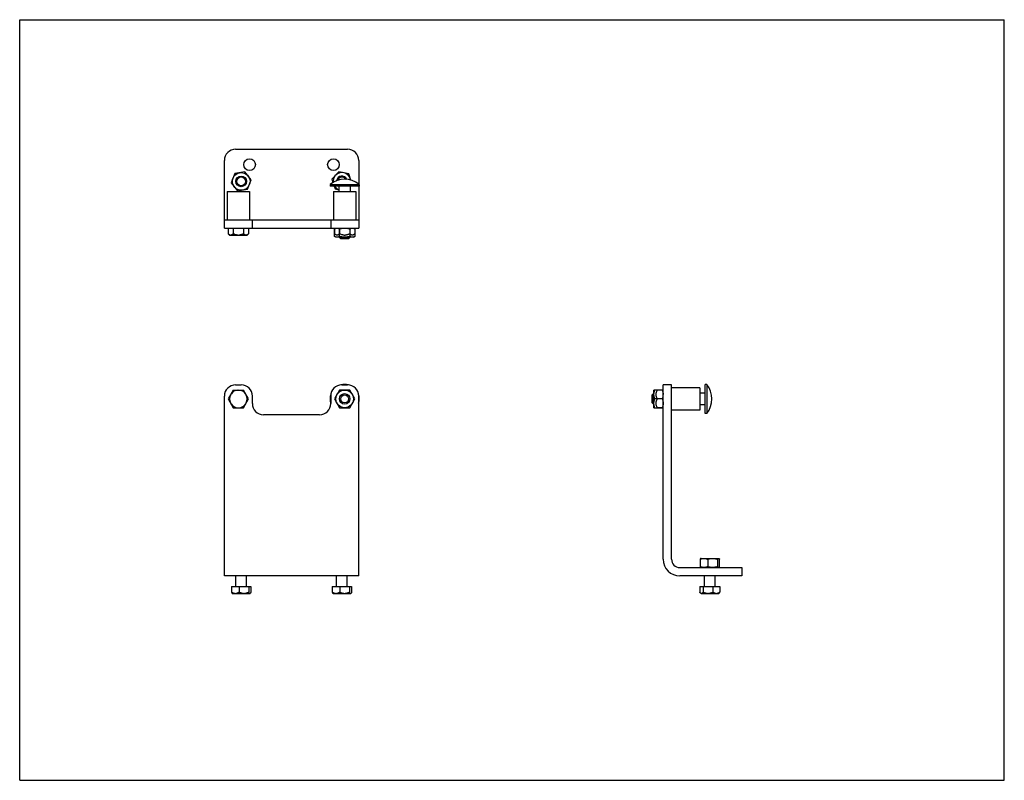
# Model space of a CAD drawing. Header units: inches. Extents: x 0 to 22, y 0 to 17.
import ezdxf

# ---------------------------------------------------------------- set-up
doc = ezdxf.new("R2010")
doc.units = ezdxf.units.IN
doc.header["$LTSCALE"] = 1.21
doc.header["$MEASUREMENT"] = 0
doc.layers.get('0').update_dxf_attribs({"linetype": 'CONTINUOUS'})
for name, color, linetype in [('531092_BL5', 7, 'CONTINUOUS'), ('531092_BL9', 7, 'CONTINUOUS'), ('531117_531117_BL3', 7, 'CONTINUOUS'), ('900630MSS_BL7', 7, 'CONTINUOUS'), ('9606XXM_960612MSS_BL1', 7, 'CONTINUOUS'), ('9606XXM_960612MSS_BL8', 7, 'CONTINUOUS'), ('9606XXM_960616MSS_BL0', 7, 'CONTINUOUS'), ('9606XXM_960616MSS_BL2', 7, 'CONTINUOUS'), ('990601MSS_BL10', 7, 'CONTINUOUS'), ('990601MSS_BL4', 7, 'CONTINUOUS'), ('990601MSS_BL6', 7, 'CONTINUOUS')]:
    doc.layers.add(name, color=color, linetype=linetype)

# ---------------------------------------------------------------- blocks, each defined once
blk = doc.blocks.new('9606XXM_960616MSS_BL0', base_point=(10.188, 8.829))
at = {"layer": '9606XXM_960616MSS_BL0', "color": 7, "linetype": 'CONTINUOUS'}
for p, q in [((4.83, 4.33), (4.83, 4.567)), ((5.067, 4.33), (5.067, 4.567)), ((4.733, 4.33), (5.164, 4.33)), ((4.733, 4.33), (4.733, 4.203)), ((4.903, 4.33), (4.903, 4.203)), ((5.119, 4.33), (5.119, 4.203)), ((5.164, 4.33), (5.164, 4.203)), ((15.198, 4.33), (15.198, 4.33)), ((15.198, 4.33), (15.198, 4.203)), ((15.198, 4.202), (15.198, 4.203)), ((15.627, 4.182), (15.628, 4.183)), ((15.643, 4.33), (15.643, 4.33)), ((15.643, 4.33), (15.643, 4.203)), ((15.643, 4.202), (15.643, 4.203)), ((15.643, 4.203), (15.643, 4.202)), ((4.751, 4.173), (4.748, 4.176)), ((4.751, 4.173), (5.146, 4.173)), ((5.146, 4.173), (5.15, 4.176))]:
    blk.add_line(p, q, dxfattribs=at)
blk.add_circle((4.949, 13.386), 0.0984, dxfattribs=at)
blk.add_arc((15.486, 4.411), 0.261, 306.7332, 306.9265, dxfattribs=at)
for points, knots in [([(4.733, 4.203), (4.734, 4.201), (4.735, 4.198), (4.737, 4.194), (4.738, 4.191), (4.74, 4.187), (4.742, 4.184), (4.744, 4.181), (4.746, 4.178), (4.747, 4.177), (4.748, 4.176)], [0, 0, 0, 0, 0.152186, 0.297864, 0.436343, 0.56697, 0.689113, 0.802242, 0.905945, 1, 1, 1, 1]), ([(4.808, 4.173), (4.805, 4.173), (4.798, 4.174), (4.789, 4.176), (4.779, 4.179), (4.769, 4.183), (4.76, 4.187), (4.748, 4.193), (4.739, 4.199), (4.733, 4.203)], [0, 0, 0, 0, 0.121178, 0.243174, 0.366189, 0.490412, 0.615924, 0.742748, 1, 1, 1, 1]), ([(4.903, 4.203), (4.9, 4.201), (4.894, 4.197), (4.882, 4.19), (4.87, 4.184), (4.857, 4.179), (4.848, 4.176), (4.838, 4.174), (4.831, 4.173), (4.828, 4.173)], [0, 0, 0, 0, 0.129249, 0.257329, 0.509569, 0.633798, 0.756819, 0.878818, 1, 1, 1, 1]), ([(4.998, 4.173), (4.994, 4.173), (4.986, 4.174), (4.974, 4.176), (4.961, 4.179), (4.945, 4.184), (4.926, 4.191), (4.911, 4.199), (4.903, 4.203)], [0, 0, 0, 0, 0.124429, 0.249016, 0.373733, 0.498627, 0.748926, 1, 1, 1, 1]), ([(5.119, 4.203), (5.111, 4.199), (5.1, 4.193), (5.085, 4.187), (5.069, 4.181), (5.053, 4.177), (5.036, 4.174), (5.028, 4.173), (5.024, 4.173)], [0, 0, 0, 0, 0.251081, 0.376374, 0.501459, 0.750973, 0.875566, 1, 1, 1, 1]), ([(5.139, 4.173), (5.138, 4.173), (5.137, 4.173), (5.136, 4.174), (5.135, 4.175), (5.134, 4.176), (5.132, 4.178), (5.131, 4.179), (5.13, 4.181), (5.128, 4.183), (5.127, 4.185), (5.126, 4.187), (5.125, 4.189), (5.123, 4.193), (5.121, 4.197), (5.12, 4.201), (5.119, 4.203)], [0, 0, 0, 0, 0.038555, 0.079611, 0.123652, 0.171007, 0.221877, 0.27634, 0.334395, 0.395985, 0.461013, 0.529353, 0.600853, 0.675344, 0.832642, 1, 1, 1, 1]), ([(5.164, 4.203), (5.164, 4.201), (5.162, 4.198), (5.161, 4.194), (5.159, 4.191), (5.157, 4.187), (5.155, 4.184), (5.153, 4.181), (5.151, 4.178), (5.15, 4.177), (5.149, 4.176)], [0, 0, 0, 0, 0.152186, 0.297864, 0.436343, 0.56697, 0.689113, 0.802242, 0.905945, 1, 1, 1, 1]), ([(15.213, 4.183), (15.212, 4.184), (15.209, 4.187), (15.205, 4.192), (15.202, 4.197), (15.199, 4.201), (15.198, 4.202)], [0, 0, 0, 0, 0.229622, 0.473598, 0.730834, 1, 1, 1, 1]), ([(15.628, 4.183), (15.63, 4.184), (15.632, 4.187), (15.636, 4.192), (15.64, 4.197), (15.642, 4.201), (15.643, 4.202)], [0, 0, 0, 0, 0.229622, 0.473598, 0.730834, 1, 1, 1, 1]), ([(5.149, 4.176), (5.149, 4.176), (5.148, 4.175), (5.147, 4.174), (5.146, 4.173), (5.145, 4.173), (5.144, 4.173)], [0, 0, 0, 0, 0.277696, 0.535431, 0.775218, 1, 1, 1, 1])]:
    blk.add_open_spline(points, degree=3, knots=knots, dxfattribs=at)
blk = doc.blocks.new('9606XXM_960612MSS_BL1', base_point=(4.886, 10.334))
at = {"layer": '9606XXM_960612MSS_BL1', "color": 7, "linetype": 'CONTINUOUS'}
for p, q in [((4.659, 12.342), (4.659, 12.215)), ((4.772, 12.342), (4.772, 12.215)), ((5, 12.342), (5, 12.215)), ((5.113, 12.342), (5.113, 12.215)), ((4.689, 12.185), (4.659, 12.215)), ((4.689, 12.185), (5.083, 12.185)), ((5.083, 12.185), (5.113, 12.215)), ((4.772, 8.721), (4.659, 8.524)), ((4.772, 8.721), (5, 8.721)), ((5.113, 8.524), (5, 8.721)), ((4.659, 8.524), (4.772, 8.327)), ((5, 8.327), (5.113, 8.524)), ((4.772, 8.327), (5, 8.327))]:
    blk.add_line(p, q, dxfattribs=at)
for start, end in [(153.8827, 206.1173), (93.8827, 146.1173), (33.8827, 86.1173), (333.8827, 26.1173), (213.8827, 266.1173), (273.8827, 326.1173)]:
    blk.add_arc((4.886, 8.524), 0.197, start, end, dxfattribs=at)
for points, knots in [([(4.709, 12.185), (4.707, 12.185), (4.702, 12.186), (4.696, 12.188), (4.689, 12.191), (4.683, 12.195), (4.677, 12.199), (4.671, 12.204), (4.665, 12.209), (4.661, 12.213), (4.659, 12.215)], [0, 0, 0, 0, 0.11244, 0.227587, 0.346246, 0.468915, 0.595763, 0.726732, 0.861575, 1, 1, 1, 1]), ([(4.772, 12.215), (4.771, 12.213), (4.767, 12.209), (4.761, 12.204), (4.754, 12.199), (4.748, 12.195), (4.742, 12.191), (4.735, 12.188), (4.729, 12.186), (4.725, 12.185), (4.722, 12.185)], [0, 0, 0, 0, 0.138441, 0.273301, 0.404257, 0.531085, 0.653753, 0.772418, 0.887562, 1, 1, 1, 1]), ([(4.873, 12.185), (4.868, 12.185), (4.86, 12.186), (4.847, 12.188), (4.834, 12.191), (4.817, 12.196), (4.796, 12.203), (4.78, 12.211), (4.772, 12.215)], [0, 0, 0, 0, 0.125003, 0.25005, 0.37507, 0.500086, 0.750043, 1, 1, 1, 1]), ([(5, 12.215), (4.992, 12.211), (4.98, 12.205), (4.964, 12.199), (4.947, 12.193), (4.93, 12.189), (4.913, 12.186), (4.904, 12.185), (4.899, 12.185)], [0, 0, 0, 0, 0.249965, 0.374984, 0.499993, 0.74994, 0.874993, 1, 1, 1, 1]), ([(5.05, 12.185), (5.048, 12.185), (5.043, 12.186), (5.037, 12.188), (5.03, 12.191), (5.024, 12.195), (5.018, 12.199), (5.012, 12.204), (5.006, 12.209), (5.002, 12.213), (5, 12.215)], [0, 0, 0, 0, 0.11244, 0.227587, 0.346246, 0.468915, 0.595763, 0.726732, 0.861575, 1, 1, 1, 1]), ([(5.113, 12.215), (5.111, 12.213), (5.108, 12.209), (5.102, 12.204), (5.095, 12.199), (5.089, 12.195), (5.083, 12.191), (5.076, 12.188), (5.07, 12.186), (5.065, 12.185), (5.063, 12.185)], [0, 0, 0, 0, 0.138441, 0.273301, 0.404257, 0.531085, 0.653753, 0.772418, 0.887562, 1, 1, 1, 1])]:
    blk.add_open_spline(points, degree=3, knots=knots, dxfattribs=at)
blk = doc.blocks.new('9606XXM_960616MSS_BL2', base_point=(11.312, 8.802))
at = {"layer": '9606XXM_960616MSS_BL2', "color": 7, "linetype": 'CONTINUOUS'}
for p, q in [((7.08, 4.33), (7.08, 4.567)), ((7.317, 4.33), (7.317, 4.567)), ((15.302, 4.33), (15.302, 4.567)), ((15.539, 4.33), (15.539, 4.567)), ((6.982, 4.33), (7.415, 4.33)), ((6.982, 4.33), (6.982, 4.203)), ((7.15, 4.33), (7.15, 4.203)), ((7.367, 4.33), (7.367, 4.203)), ((7.415, 4.33), (7.415, 4.203)), ((15.198, 4.33), (15.643, 4.33)), ((15.198, 4.33), (15.198, 4.203)), ((15.223, 4.173), (15.214, 4.182)), ((15.268, 4.33), (15.268, 4.203)), ((15.49, 4.33), (15.49, 4.203)), ((15.618, 4.173), (15.627, 4.182)), ((15.643, 4.33), (15.643, 4.203)), ((7.001, 4.173), (6.997, 4.177)), ((7.001, 4.173), (7.396, 4.173)), ((7.396, 4.173), (7.4, 4.177)), ((15.223, 4.173), (15.618, 4.173))]:
    blk.add_line(p, q, dxfattribs=at)
blk.add_arc((7.199, 13.386), 0.0984, 27.6335, 167.2762, dxfattribs=at)
for points, knots in [([(6.982, 4.203), (6.983, 4.201), (6.984, 4.199), (6.986, 4.195), (6.988, 4.191), (6.989, 4.188), (6.991, 4.184), (6.993, 4.182), (6.995, 4.179), (6.996, 4.177), (6.997, 4.177)], [0, 0, 0, 0, 0.14996, 0.293902, 0.431215, 0.56132, 0.683662, 0.797771, 0.903289, 1, 1, 1, 1]), ([(7.056, 4.173), (7.053, 4.173), (7.047, 4.174), (7.037, 4.176), (7.027, 4.179), (7.018, 4.183), (7.009, 4.187), (6.997, 4.193), (6.988, 4.199), (6.982, 4.203)], [0, 0, 0, 0, 0.120991, 0.242838, 0.365756, 0.489942, 0.61548, 0.742393, 1, 1, 1, 1]), ([(7.15, 4.203), (7.148, 4.201), (7.142, 4.197), (7.133, 4.192), (7.124, 4.187), (7.114, 4.183), (7.105, 4.179), (7.096, 4.176), (7.086, 4.174), (7.079, 4.173), (7.076, 4.173)], [0, 0, 0, 0, 0.129443, 0.25766, 0.384561, 0.510086, 0.634266, 0.757179, 0.879017, 1, 1, 1, 1]), ([(7.246, 4.173), (7.242, 4.173), (7.233, 4.174), (7.221, 4.176), (7.209, 4.179), (7.193, 4.184), (7.173, 4.191), (7.158, 4.199), (7.15, 4.203)], [0, 0, 0, 0, 0.124476, 0.249101, 0.373842, 0.498746, 0.749017, 1, 1, 1, 1]), ([(7.367, 4.203), (7.359, 4.199), (7.348, 4.193), (7.332, 4.187), (7.317, 4.181), (7.3, 4.177), (7.284, 4.174), (7.276, 4.173), (7.271, 4.173)], [0, 0, 0, 0, 0.25099, 0.376261, 0.501339, 0.750888, 0.875519, 1, 1, 1, 1]), ([(7.388, 4.173), (7.388, 4.173), (7.387, 4.173), (7.385, 4.174), (7.384, 4.175), (7.383, 4.176), (7.381, 4.178), (7.38, 4.179), (7.378, 4.181), (7.377, 4.183), (7.376, 4.185), (7.375, 4.187), (7.373, 4.189), (7.371, 4.193), (7.369, 4.197), (7.368, 4.201), (7.367, 4.203)], [0, 0, 0, 0, 0.039798, 0.081921, 0.126832, 0.174859, 0.226205, 0.280959, 0.339134, 0.400684, 0.465526, 0.533544, 0.604599, 0.678533, 0.834412, 1, 1, 1, 1]), ([(7.415, 4.203), (7.414, 4.201), (7.413, 4.199), (7.411, 4.195), (7.41, 4.191), (7.408, 4.188), (7.406, 4.184), (7.404, 4.182), (7.402, 4.179), (7.401, 4.177), (7.4, 4.177)], [0, 0, 0, 0, 0.14996, 0.293902, 0.431215, 0.56132, 0.683662, 0.797771, 0.903289, 1, 1, 1, 1]), ([(15.214, 4.182), (15.213, 4.183), (15.21, 4.186), (15.206, 4.191), (15.202, 4.197), (15.2, 4.201), (15.198, 4.203)], [0, 0, 0, 0, 0.227029, 0.470286, 0.728476, 1, 1, 1, 1]), ([(15.229, 4.173), (15.228, 4.173), (15.227, 4.173), (15.224, 4.174), (15.222, 4.176), (15.219, 4.177), (15.217, 4.179), (15.215, 4.181), (15.214, 4.182)], [0, 0, 0, 0, 0.110496, 0.224088, 0.463061, 0.589615, 0.721228, 1, 1, 1, 1]), ([(15.268, 4.203), (15.267, 4.201), (15.264, 4.197), (15.261, 4.192), (15.257, 4.187), (15.254, 4.183), (15.251, 4.181), (15.249, 4.179), (15.247, 4.177), (15.245, 4.176), (15.242, 4.174), (15.239, 4.173), (15.238, 4.173), (15.237, 4.173)], [0, 0, 0, 0, 0.153918, 0.300588, 0.439235, 0.569108, 0.630602, 0.689755, 0.746582, 0.801144, 0.903923, 0.952658, 1, 1, 1, 1]), ([(15.366, 4.173), (15.362, 4.173), (15.353, 4.174), (15.336, 4.177), (15.319, 4.181), (15.303, 4.187), (15.287, 4.193), (15.275, 4.199), (15.268, 4.203)], [0, 0, 0, 0, 0.124765, 0.249623, 0.499388, 0.624428, 0.749563, 1, 1, 1, 1]), ([(15.49, 4.203), (15.482, 4.199), (15.467, 4.191), (15.447, 4.184), (15.43, 4.179), (15.417, 4.176), (15.405, 4.174), (15.396, 4.173), (15.392, 4.173)], [0, 0, 0, 0, 0.25043, 0.500532, 0.625495, 0.750387, 0.875239, 1, 1, 1, 1]), ([(15.557, 4.173), (15.554, 4.173), (15.548, 4.174), (15.54, 4.176), (15.531, 4.179), (15.523, 4.183), (15.514, 4.187), (15.506, 4.192), (15.498, 4.197), (15.493, 4.201), (15.49, 4.203)], [0, 0, 0, 0, 0.119265, 0.239745, 0.361776, 0.485625, 0.611404, 0.739128, 0.868699, 1, 1, 1, 1]), ([(15.643, 4.203), (15.64, 4.201), (15.635, 4.197), (15.627, 4.192), (15.618, 4.187), (15.61, 4.183), (15.602, 4.179), (15.593, 4.176), (15.584, 4.174), (15.578, 4.173), (15.575, 4.173)], [0, 0, 0, 0, 0.131309, 0.260888, 0.388605, 0.514375, 0.638225, 0.760259, 0.880736, 1, 1, 1, 1]), ([(15.627, 4.182), (15.629, 4.183), (15.631, 4.186), (15.635, 4.191), (15.639, 4.197), (15.642, 4.201), (15.643, 4.203)], [0, 0, 0, 0, 0.227029, 0.470286, 0.728476, 1, 1, 1, 1]), ([(7.4, 4.177), (7.4, 4.176), (7.399, 4.175), (7.397, 4.174), (7.395, 4.173), (7.394, 4.173), (7.394, 4.173)], [0, 0, 0, 0, 0.278196, 0.536025, 0.775577, 1, 1, 1, 1])]:
    blk.add_open_spline(points, degree=3, knots=knots, dxfattribs=at)
blk = doc.blocks.new('531117_531117_BL3', base_point=(10.356, 9.336))
at = {"layer": '531117_531117_BL3', "color": 7, "linetype": 'CONTINUOUS'}
for p, q in [((4.824, 14.105), (7.324, 14.105)), ((4.574, 12.342), (4.574, 13.855)), ((7.574, 13.855), (7.574, 13.329)), ((7.574, 13.28), (7.574, 12.342)), ((4.574, 12.53), (7.574, 12.53)), ((4.574, 12.342), (7.574, 12.342)), ((5.199, 12.342), (5.199, 12.53)), ((6.949, 12.53), (6.949, 12.342)), ((4.824, 8.839), (4.949, 8.839)), ((7.199, 8.839), (7.324, 8.839)), ((14.376, 4.943), (14.376, 8.839)), ((14.564, 8.839), (14.376, 8.839)), ((14.564, 4.943), (14.564, 8.839)), ((4.574, 4.567), (4.574, 8.589)), ((5.199, 8.42), (5.199, 8.589)), ((6.949, 8.589), (6.949, 8.42)), ((7.574, 4.567), (7.574, 8.589)), ((6.699, 8.17), (5.449, 8.17)), ((14.752, 4.755), (16.139, 4.755)), ((16.139, 4.755), (16.139, 4.567)), ((7.574, 4.567), (4.574, 4.567)), ((16.139, 4.567), (14.752, 4.567))]:
    blk.add_line(p, q, dxfattribs=at)
for centre in [(5.136, 13.76), (7.011, 13.76)]:
    blk.add_circle(centre, 0.13, dxfattribs=at)
for centre, radius, start, end in [((4.824, 13.855), 0.25, 90, 180), ((7.324, 13.855), 0.25, 0, 90), ((4.824, 8.589), 0.25, 90, 180), ((4.949, 8.589), 0.25, 0, 90), ((7.199, 8.589), 0.25, 90, 180), ((7.324, 8.589), 0.25, 0, 90), ((5.449, 8.42), 0.25, 180, 270), ((6.699, 8.42), 0.25, 270, 360), ((14.752, 4.943), 0.376, 180, 270), ((14.752, 4.943), 0.188, 180, 270)]:
    blk.add_arc(centre, radius, start, end, dxfattribs=at)
blk = doc.blocks.new('990601MSS_BL4', base_point=(10.705, 10.335))
at = {"layer": '990601MSS_BL4', "color": 7, "linetype": 'CONTINUOUS'}
for p, q in [((7.034, 12.155), (7.034, 12.325)), ((7.147, 12.155), (7.147, 12.325)), ((7.375, 12.325), (7.375, 12.155)), ((7.488, 12.325), (7.488, 12.155)), ((7.064, 12.137), (7.034, 12.155)), ((7.458, 12.137), (7.064, 12.137)), ((7.458, 12.137), (7.488, 12.155)), ((7.147, 8.721), (7.034, 8.524)), ((7.375, 8.721), (7.147, 8.721)), ((7.488, 8.524), (7.375, 8.721)), ((14.172, 8.327), (14.172, 8.721)), ((14.359, 8.721), (14.172, 8.721)), ((7.034, 8.524), (7.147, 8.327)), ((7.375, 8.327), (7.488, 8.524)), ((14.359, 8.524), (14.189, 8.524)), ((7.147, 8.327), (7.375, 8.327)), ((14.172, 8.327), (14.359, 8.327))]:
    blk.add_line(p, q, dxfattribs=at)
blk.add_circle((7.261, 8.524), 0.197, dxfattribs=at)
for centre, radius, start, end in [((7.268, 11.937), 0.405, 99.0544, 99.7682), ((7.254, 11.937), 0.405, 80.2318, 80.9456), ((14.097, 8.624), 0.279, 351.4966, 353.5286), ((14.115, 8.623), 0.262, 353.5049, 359.9462)]:
    blk.add_arc(centre, radius, start, end, dxfattribs=at)
for points, knots in [([(7.034, 12.325), (7.036, 12.326), (7.041, 12.328), (7.048, 12.332), (7.055, 12.335), (7.062, 12.337), (7.069, 12.34), (7.075, 12.341), (7.08, 12.341), (7.085, 12.342), (7.088, 12.342), (7.091, 12.342)], [0, 0, 0, 0, 0.131867, 0.261549, 0.389023, 0.514356, 0.637739, 0.759488, 0.819898, 0.880077, 1, 1, 1, 1]), ([(7.091, 12.342), (7.093, 12.342), (7.097, 12.342), (7.101, 12.341), (7.106, 12.341), (7.112, 12.34), (7.119, 12.337), (7.127, 12.335), (7.134, 12.332), (7.141, 12.328), (7.145, 12.326), (7.147, 12.325)], [0, 0, 0, 0, 0.119923, 0.180102, 0.240512, 0.362261, 0.485644, 0.610977, 0.738451, 0.868133, 1, 1, 1, 1]), ([(7.147, 12.325), (7.156, 12.327), (7.169, 12.33), (7.186, 12.334), (7.195, 12.336), (7.2, 12.337)], [0, 0, 0, 0, 0.499976, 0.749987, 1, 1, 1, 1]), ([(7.205, 12.338), (7.209, 12.338), (7.219, 12.34), (7.23, 12.341), (7.24, 12.342), (7.249, 12.342), (7.256, 12.342), (7.261, 12.342)], [0, 0, 0, 0, 0.249992, 0.499987, 0.624996, 0.75001, 1, 1, 1, 1]), ([(7.261, 12.342), (7.266, 12.342), (7.273, 12.342), (7.282, 12.342), (7.292, 12.341), (7.304, 12.34), (7.313, 12.338), (7.318, 12.338)], [0, 0, 0, 0, 0.24999, 0.375004, 0.500013, 0.750008, 1, 1, 1, 1]), ([(7.323, 12.337), (7.327, 12.336), (7.336, 12.334), (7.353, 12.33), (7.366, 12.327), (7.375, 12.325)], [0, 0, 0, 0, 0.250013, 0.500024, 1, 1, 1, 1]), ([(7.375, 12.325), (7.377, 12.326), (7.382, 12.328), (7.389, 12.332), (7.396, 12.335), (7.403, 12.337), (7.41, 12.34), (7.416, 12.341), (7.421, 12.341), (7.426, 12.342), (7.429, 12.342), (7.432, 12.342)], [0, 0, 0, 0, 0.131867, 0.261549, 0.389023, 0.514356, 0.637739, 0.759488, 0.819898, 0.880077, 1, 1, 1, 1]), ([(7.432, 12.342), (7.434, 12.342), (7.438, 12.342), (7.442, 12.341), (7.447, 12.341), (7.453, 12.34), (7.46, 12.337), (7.467, 12.335), (7.475, 12.332), (7.482, 12.328), (7.486, 12.326), (7.488, 12.325)], [0, 0, 0, 0, 0.119923, 0.180102, 0.240512, 0.362261, 0.485644, 0.610977, 0.738451, 0.868133, 1, 1, 1, 1]), ([(7.091, 12.137), (7.088, 12.137), (7.085, 12.138), (7.08, 12.138), (7.075, 12.139), (7.069, 12.14), (7.062, 12.142), (7.055, 12.145), (7.048, 12.148), (7.041, 12.151), (7.036, 12.154), (7.034, 12.155)], [0, 0, 0, 0, 0.119923, 0.180102, 0.240512, 0.362261, 0.485644, 0.610977, 0.738451, 0.868133, 1, 1, 1, 1]), ([(7.147, 12.155), (7.145, 12.154), (7.141, 12.151), (7.134, 12.148), (7.127, 12.145), (7.119, 12.142), (7.112, 12.14), (7.106, 12.139), (7.101, 12.138), (7.097, 12.138), (7.093, 12.137), (7.091, 12.137)], [0, 0, 0, 0, 0.131867, 0.261549, 0.389023, 0.514356, 0.637739, 0.759488, 0.819898, 0.880077, 1, 1, 1, 1]), ([(7.261, 12.137), (7.256, 12.137), (7.249, 12.138), (7.239, 12.138), (7.23, 12.139), (7.218, 12.14), (7.204, 12.142), (7.189, 12.145), (7.175, 12.148), (7.161, 12.151), (7.152, 12.154), (7.147, 12.155)], [0, 0, 0, 0, 0.124998, 0.187507, 0.250012, 0.375013, 0.500012, 0.625011, 0.750008, 0.875006, 1, 1, 1, 1]), ([(7.375, 12.155), (7.37, 12.154), (7.361, 12.151), (7.347, 12.148), (7.333, 12.145), (7.319, 12.142), (7.304, 12.14), (7.292, 12.139), (7.283, 12.138), (7.273, 12.138), (7.266, 12.137), (7.261, 12.137)], [0, 0, 0, 0, 0.124994, 0.249992, 0.374989, 0.499988, 0.624987, 0.749988, 0.812493, 0.875002, 1, 1, 1, 1]), ([(7.432, 12.137), (7.429, 12.137), (7.426, 12.138), (7.421, 12.138), (7.416, 12.139), (7.41, 12.14), (7.403, 12.142), (7.396, 12.145), (7.389, 12.148), (7.382, 12.151), (7.377, 12.154), (7.375, 12.155)], [0, 0, 0, 0, 0.119923, 0.180102, 0.240512, 0.362261, 0.485644, 0.610977, 0.738451, 0.868133, 1, 1, 1, 1]), ([(7.488, 12.155), (7.486, 12.154), (7.482, 12.151), (7.475, 12.148), (7.467, 12.145), (7.46, 12.142), (7.453, 12.14), (7.447, 12.139), (7.442, 12.138), (7.438, 12.138), (7.434, 12.137), (7.432, 12.137)], [0, 0, 0, 0, 0.131867, 0.261549, 0.389023, 0.514356, 0.637739, 0.759488, 0.819898, 0.880077, 1, 1, 1, 1]), ([(14.172, 8.622), (14.172, 8.626), (14.172, 8.633), (14.172, 8.641), (14.173, 8.649), (14.174, 8.66), (14.176, 8.672), (14.179, 8.684), (14.182, 8.697), (14.185, 8.709), (14.188, 8.717), (14.189, 8.721)], [0, 0, 0, 0, 0.124394, 0.186625, 0.24888, 0.373489, 0.498288, 0.623321, 0.74861, 0.874171, 1, 1, 1, 1]), ([(14.189, 8.524), (14.188, 8.528), (14.185, 8.536), (14.182, 8.548), (14.179, 8.56), (14.176, 8.573), (14.174, 8.585), (14.173, 8.595), (14.172, 8.604), (14.172, 8.612), (14.172, 8.618), (14.172, 8.622)], [0, 0, 0, 0, 0.125829, 0.25139, 0.376679, 0.501712, 0.626511, 0.75112, 0.813375, 0.875606, 1, 1, 1, 1]), ([(14.359, 8.721), (14.36, 8.717), (14.363, 8.709), (14.366, 8.697), (14.369, 8.684), (14.372, 8.672), (14.374, 8.66), (14.375, 8.649), (14.376, 8.641), (14.376, 8.633), (14.376, 8.626), (14.376, 8.622)], [0, 0, 0, 0, 0.125829, 0.25139, 0.376679, 0.501712, 0.626511, 0.75112, 0.813375, 0.875606, 1, 1, 1, 1]), ([(14.373, 8.583), (14.373, 8.578), (14.371, 8.571), (14.369, 8.561), (14.367, 8.551), (14.363, 8.538), (14.36, 8.529), (14.359, 8.524)], [0, 0, 0, 0, 0.249068, 0.373826, 0.498739, 0.749043, 1, 1, 1, 1]), ([(14.172, 8.425), (14.172, 8.43), (14.172, 8.436), (14.172, 8.444), (14.173, 8.452), (14.174, 8.463), (14.176, 8.475), (14.179, 8.487), (14.182, 8.5), (14.185, 8.512), (14.188, 8.52), (14.189, 8.524)], [0, 0, 0, 0, 0.124394, 0.186625, 0.24888, 0.373489, 0.498288, 0.623321, 0.74861, 0.874171, 1, 1, 1, 1]), ([(14.189, 8.327), (14.188, 8.331), (14.185, 8.339), (14.182, 8.351), (14.179, 8.363), (14.176, 8.376), (14.174, 8.388), (14.173, 8.398), (14.172, 8.407), (14.172, 8.415), (14.172, 8.421), (14.172, 8.425)], [0, 0, 0, 0, 0.125829, 0.25139, 0.376679, 0.501712, 0.626511, 0.75112, 0.813375, 0.875606, 1, 1, 1, 1]), ([(14.359, 8.524), (14.36, 8.52), (14.363, 8.512), (14.366, 8.5), (14.369, 8.487), (14.372, 8.475), (14.374, 8.463), (14.375, 8.452), (14.376, 8.444), (14.376, 8.436), (14.376, 8.43), (14.376, 8.425)], [0, 0, 0, 0, 0.125829, 0.25139, 0.376679, 0.501712, 0.626511, 0.75112, 0.813375, 0.875606, 1, 1, 1, 1]), ([(14.376, 8.425), (14.376, 8.421), (14.376, 8.415), (14.376, 8.407), (14.375, 8.398), (14.374, 8.388), (14.372, 8.376), (14.369, 8.363), (14.366, 8.351), (14.363, 8.339), (14.36, 8.331), (14.359, 8.327)], [0, 0, 0, 0, 0.124394, 0.186625, 0.24888, 0.373489, 0.498288, 0.623321, 0.74861, 0.874171, 1, 1, 1, 1])]:
    blk.add_open_spline(points, degree=3, knots=knots, dxfattribs=at)
blk = doc.blocks.new('531092_BL5', base_point=(4.886, 12.845))
at = {"layer": '531092_BL5', "color": 7, "linetype": 'CONTINUOUS'}
for p, q in [((4.636, 13.16), (4.636, 12.53)), ((4.636, 13.16), (5.136, 13.16)), ((5.136, 13.16), (5.136, 12.53))]:
    blk.add_line(p, q, dxfattribs=at)
blk = doc.blocks.new('990601MSS_BL6', base_point=(4.949, 13.386))
at = {"layer": '990601MSS_BL6', "color": 7, "linetype": 'CONTINUOUS'}
for p, q in [((4.805, 13.563), (4.724, 13.35)), ((5.029, 13.599), (4.805, 13.563)), ((5.173, 13.423), (5.029, 13.599)), ((5.092, 13.21), (5.173, 13.423)), ((4.724, 13.35), (4.868, 13.174)), ((4.868, 13.174), (5.092, 13.21))]:
    blk.add_line(p, q, dxfattribs=at)
for radius in [0.197, 0.118]:
    blk.add_circle((4.949, 13.386), radius, dxfattribs=at)
blk = doc.blocks.new('900630MSS_BL7', base_point=(11.045, 10.759))
at = {"layer": '900630MSS_BL7', "color": 7, "linetype": 'CONTINUOUS'}
for p, q in [((6.935, 13.32), (7.587, 13.32)), ((6.935, 13.32), (6.935, 13.28)), ((7.587, 13.28), (6.935, 13.28)), ((7.134, 13.28), (7.134, 13.16)), ((7.389, 13.16), (7.389, 13.28)), ((7.587, 13.32), (7.587, 13.28)), ((7.143, 12.129), (7.143, 12.137)), ((7.379, 12.129), (7.143, 12.129)), ((7.173, 12.099), (7.143, 12.129)), ((7.349, 12.099), (7.379, 12.129)), ((7.379, 12.129), (7.379, 12.137)), ((7.349, 12.099), (7.173, 12.099)), ((15.314, 8.198), (15.314, 8.85)), ((15.354, 8.85), (15.314, 8.85)), ((15.354, 8.85), (15.354, 8.198)), ((14.163, 8.642), (14.133, 8.612)), ((14.133, 8.436), (14.133, 8.612)), ((14.163, 8.406), (14.163, 8.642)), ((14.172, 8.642), (14.163, 8.642)), ((15.314, 8.651), (15.194, 8.651)), ((14.163, 8.406), (14.133, 8.436)), ((14.172, 8.406), (14.163, 8.406)), ((15.194, 8.396), (15.314, 8.396)), ((15.354, 8.198), (15.314, 8.198))]:
    blk.add_line(p, q, dxfattribs=at)
for radius in [0.118, 0.0881]:
    blk.add_circle((7.261, 8.524), radius, dxfattribs=at)
for centre, radius, start, end in [((7.261, 12.908), 0.525, 51.6221, 128.3779), ((7.261, 8.524), 0.326, 74.3717, 105.6267), ((14.942, 8.524), 0.525, 321.6205, 38.3795), ((7.261, 8.524), 0.326, 161.806, 196.278), ((7.261, 8.524), 0.326, 343.7157, 18.2399)]:
    blk.add_arc(centre, radius, start, end, dxfattribs=at)
blk = doc.blocks.new('9606XXM_960612MSS_BL8', base_point=(10.705, 10.335))
at = {"layer": '9606XXM_960612MSS_BL8', "color": 7, "linetype": 'CONTINUOUS'}
for p, q in [((7.034, 12.342), (7.034, 12.215)), ((7.147, 12.342), (7.147, 12.215)), ((7.375, 12.342), (7.375, 12.215)), ((7.488, 12.342), (7.488, 12.215)), ((7.097, 12.185), (7.084, 12.185)), ((7.248, 12.185), (7.274, 12.185)), ((7.438, 12.185), (7.425, 12.185)), ((14.219, 8.611), (14.219, 8.634)), ((14.376, 8.721), (14.249, 8.721)), ((14.219, 8.414), (14.219, 8.437)), ((14.376, 8.524), (14.249, 8.524)), ((14.376, 8.327), (14.249, 8.327))]:
    blk.add_line(p, q, dxfattribs=at)
for points, knots in [([(7.084, 12.185), (7.082, 12.185), (7.077, 12.186), (7.071, 12.188), (7.064, 12.191), (7.058, 12.195), (7.052, 12.199), (7.046, 12.204), (7.04, 12.209), (7.036, 12.213), (7.034, 12.215)], [0, 0, 0, 0, 0.11244, 0.227587, 0.346246, 0.468915, 0.595763, 0.726732, 0.861575, 1, 1, 1, 1]), ([(7.147, 12.215), (7.146, 12.213), (7.142, 12.209), (7.136, 12.204), (7.129, 12.199), (7.123, 12.195), (7.117, 12.191), (7.11, 12.188), (7.104, 12.186), (7.1, 12.185), (7.097, 12.185)], [0, 0, 0, 0, 0.138441, 0.273301, 0.404257, 0.531085, 0.653753, 0.772418, 0.887562, 1, 1, 1, 1]), ([(7.248, 12.185), (7.243, 12.185), (7.235, 12.186), (7.222, 12.188), (7.209, 12.191), (7.192, 12.196), (7.171, 12.203), (7.155, 12.211), (7.147, 12.215)], [0, 0, 0, 0, 0.125003, 0.25005, 0.37507, 0.500086, 0.750043, 1, 1, 1, 1]), ([(7.375, 12.215), (7.367, 12.211), (7.355, 12.205), (7.339, 12.199), (7.322, 12.193), (7.305, 12.189), (7.288, 12.186), (7.279, 12.185), (7.274, 12.185)], [0, 0, 0, 0, 0.249965, 0.374984, 0.499993, 0.74994, 0.874993, 1, 1, 1, 1]), ([(7.425, 12.185), (7.423, 12.185), (7.418, 12.186), (7.412, 12.188), (7.405, 12.191), (7.399, 12.195), (7.393, 12.199), (7.387, 12.204), (7.381, 12.209), (7.377, 12.213), (7.375, 12.215)], [0, 0, 0, 0, 0.11244, 0.227587, 0.346246, 0.468915, 0.595763, 0.726732, 0.861575, 1, 1, 1, 1]), ([(7.488, 12.215), (7.486, 12.213), (7.483, 12.209), (7.477, 12.204), (7.47, 12.199), (7.464, 12.195), (7.458, 12.191), (7.451, 12.188), (7.445, 12.186), (7.44, 12.185), (7.438, 12.185)], [0, 0, 0, 0, 0.138441, 0.273301, 0.404257, 0.531085, 0.653753, 0.772418, 0.887562, 1, 1, 1, 1]), ([(14.219, 8.634), (14.219, 8.638), (14.22, 8.645), (14.222, 8.657), (14.225, 8.668), (14.229, 8.679), (14.233, 8.689), (14.239, 8.704), (14.245, 8.714), (14.249, 8.721)], [0, 0, 0, 0, 0.123313, 0.247009, 0.371134, 0.495786, 0.621004, 0.746812, 1, 1, 1, 1]), ([(14.249, 8.524), (14.245, 8.531), (14.238, 8.544), (14.23, 8.562), (14.225, 8.577), (14.222, 8.588), (14.22, 8.599), (14.219, 8.607), (14.219, 8.611)], [0, 0, 0, 0, 0.253214, 0.504176, 0.62884, 0.752975, 0.876677, 1, 1, 1, 1]), ([(14.219, 8.437), (14.219, 8.441), (14.22, 8.448), (14.222, 8.46), (14.225, 8.471), (14.229, 8.482), (14.233, 8.493), (14.239, 8.507), (14.245, 8.517), (14.249, 8.524)], [0, 0, 0, 0, 0.123313, 0.247009, 0.371134, 0.495786, 0.621004, 0.746812, 1, 1, 1, 1]), ([(14.249, 8.327), (14.245, 8.334), (14.238, 8.348), (14.23, 8.365), (14.225, 8.38), (14.222, 8.391), (14.22, 8.402), (14.219, 8.41), (14.219, 8.414)], [0, 0, 0, 0, 0.253214, 0.504176, 0.62884, 0.752975, 0.876677, 1, 1, 1, 1])]:
    blk.add_open_spline(points, degree=3, knots=knots, dxfattribs=at)
blk = doc.blocks.new('531092_BL9', base_point=(11.103, 10.717))
at = {"layer": '531092_BL9', "color": 7, "linetype": 'CONTINUOUS'}
for p, q in [((7.011, 13.16), (7.511, 13.16)), ((7.011, 13.16), (7.011, 12.53)), ((7.511, 13.16), (7.511, 12.53)), ((15.194, 8.774), (14.564, 8.774)), ((15.194, 8.774), (15.194, 8.274)), ((15.194, 8.274), (14.564, 8.274))]:
    blk.add_line(p, q, dxfattribs=at)
blk = doc.blocks.new('990601MSS_BL10', base_point=(11.307, 9.179))
at = {"layer": '990601MSS_BL10', "color": 7, "linetype": 'CONTINUOUS'}
for p, q in [((7.129, 13.603), (6.976, 13.434)), ((6.976, 13.434), (6.999, 13.363)), ((7.351, 13.555), (7.129, 13.603)), ((7.396, 13.415), (7.351, 13.555)), ((7.026, 13.28), (7.046, 13.218)), ((7.046, 13.218), (7.134, 13.199)), ((15.204, 4.942), (15.204, 4.773)), ((15.224, 4.96), (15.219, 4.957)), ((15.224, 4.96), (15.617, 4.96)), ((15.373, 4.942), (15.373, 4.773)), ((15.589, 4.942), (15.589, 4.773)), ((15.617, 4.96), (15.622, 4.957)), ((15.637, 4.773), (15.637, 4.942)), ((15.224, 4.755), (15.219, 4.758)), ((15.617, 4.755), (15.622, 4.758))]:
    blk.add_line(p, q, dxfattribs=at)
for radius, start, end in [(0.197, 8.5891, 186.3338), (0.118, 21.9153, 172.9185), (0.197, 212.6861, 250.6967)]:
    blk.add_arc((7.199, 13.386), radius, start, end, dxfattribs=at)
for points, knots in [([(15.204, 4.942), (15.208, 4.944), (15.214, 4.946), (15.225, 4.95), (15.235, 4.953), (15.246, 4.955), (15.256, 4.957), (15.265, 4.959), (15.272, 4.959), (15.279, 4.96), (15.285, 4.96), (15.288, 4.96)], [0, 0, 0, 0, 0.12702, 0.253386, 0.379095, 0.504178, 0.628695, 0.752744, 0.814639, 0.876472, 1, 1, 1, 1]), ([(15.219, 4.957), (15.219, 4.957), (15.217, 4.956), (15.215, 4.955), (15.213, 4.953), (15.212, 4.951), (15.21, 4.949), (15.208, 4.947), (15.206, 4.945), (15.205, 4.943), (15.204, 4.942)], [0, 0, 0, 0, 0.105746, 0.216809, 0.333449, 0.455775, 0.583751, 0.717241, 0.856064, 1, 1, 1, 1]), ([(15.288, 4.96), (15.292, 4.96), (15.297, 4.96), (15.304, 4.959), (15.311, 4.959), (15.32, 4.957), (15.331, 4.955), (15.341, 4.953), (15.352, 4.95), (15.362, 4.946), (15.369, 4.944), (15.373, 4.942)], [0, 0, 0, 0, 0.123528, 0.185361, 0.247256, 0.371305, 0.495822, 0.620905, 0.746614, 0.87298, 1, 1, 1, 1]), ([(15.373, 4.942), (15.377, 4.944), (15.386, 4.946), (15.399, 4.95), (15.413, 4.953), (15.426, 4.955), (15.44, 4.957), (15.451, 4.959), (15.46, 4.959), (15.469, 4.96), (15.476, 4.96), (15.481, 4.96)], [0, 0, 0, 0, 0.125254, 0.250428, 0.375515, 0.500525, 0.625462, 0.75034, 0.812767, 0.87519, 1, 1, 1, 1]), ([(15.481, 4.96), (15.485, 4.96), (15.492, 4.96), (15.501, 4.959), (15.51, 4.959), (15.522, 4.957), (15.535, 4.955), (15.549, 4.953), (15.562, 4.95), (15.576, 4.946), (15.585, 4.944), (15.589, 4.942)], [0, 0, 0, 0, 0.12481, 0.187233, 0.24966, 0.374538, 0.499475, 0.624485, 0.749572, 0.874746, 1, 1, 1, 1]), ([(15.589, 4.942), (15.59, 4.944), (15.592, 4.946), (15.595, 4.95), (15.598, 4.953), (15.6, 4.955), (15.602, 4.956), (15.604, 4.958), (15.606, 4.959), (15.608, 4.959), (15.61, 4.96), (15.611, 4.96), (15.612, 4.96), (15.613, 4.96)], [0, 0, 0, 0, 0.156514, 0.303876, 0.44157, 0.569357, 0.629636, 0.687616, 0.797281, 0.84953, 0.90046, 0.950469, 1, 1, 1, 1]), ([(15.613, 4.96), (15.614, 4.96), (15.615, 4.96), (15.618, 4.959), (15.62, 4.959), (15.621, 4.958), (15.622, 4.957)], [0, 0, 0, 0, 0.238488, 0.481915, 0.734609, 1, 1, 1, 1]), ([(15.622, 4.957), (15.623, 4.957), (15.624, 4.956), (15.626, 4.955), (15.628, 4.953), (15.63, 4.951), (15.631, 4.949), (15.633, 4.947), (15.635, 4.945), (15.636, 4.943), (15.637, 4.942)], [0, 0, 0, 0, 0.105746, 0.216809, 0.333449, 0.455775, 0.583751, 0.717241, 0.856064, 1, 1, 1, 1]), ([(15.204, 4.773), (15.205, 4.772), (15.206, 4.771), (15.208, 4.768), (15.21, 4.766), (15.212, 4.764), (15.213, 4.762), (15.215, 4.761), (15.217, 4.759), (15.219, 4.758), (15.219, 4.758)], [0, 0, 0, 0, 0.143936, 0.282759, 0.416249, 0.544225, 0.666551, 0.783191, 0.894254, 1, 1, 1, 1]), ([(15.288, 4.755), (15.285, 4.755), (15.279, 4.756), (15.272, 4.756), (15.265, 4.757), (15.256, 4.758), (15.246, 4.76), (15.235, 4.763), (15.225, 4.766), (15.214, 4.769), (15.208, 4.772), (15.204, 4.773)], [0, 0, 0, 0, 0.123528, 0.185361, 0.247256, 0.371305, 0.495822, 0.620905, 0.746614, 0.87298, 1, 1, 1, 1]), ([(15.373, 4.773), (15.369, 4.772), (15.362, 4.769), (15.352, 4.766), (15.341, 4.763), (15.331, 4.76), (15.32, 4.758), (15.311, 4.757), (15.304, 4.756), (15.297, 4.756), (15.292, 4.755), (15.288, 4.755)], [0, 0, 0, 0, 0.12702, 0.253386, 0.379095, 0.504178, 0.628695, 0.752744, 0.814639, 0.876472, 1, 1, 1, 1]), ([(15.481, 4.755), (15.476, 4.755), (15.469, 4.756), (15.46, 4.756), (15.451, 4.757), (15.44, 4.758), (15.426, 4.76), (15.413, 4.763), (15.399, 4.766), (15.386, 4.769), (15.377, 4.772), (15.373, 4.773)], [0, 0, 0, 0, 0.12481, 0.187233, 0.24966, 0.374538, 0.499475, 0.624485, 0.749572, 0.874746, 1, 1, 1, 1]), ([(15.589, 4.773), (15.585, 4.772), (15.576, 4.769), (15.562, 4.766), (15.549, 4.763), (15.535, 4.76), (15.522, 4.758), (15.51, 4.757), (15.501, 4.756), (15.492, 4.756), (15.485, 4.755), (15.481, 4.755)], [0, 0, 0, 0, 0.125254, 0.250428, 0.375515, 0.500525, 0.625462, 0.75034, 0.812767, 0.87519, 1, 1, 1, 1]), ([(15.613, 4.755), (15.612, 4.755), (15.611, 4.755), (15.61, 4.756), (15.608, 4.756), (15.606, 4.757), (15.604, 4.758), (15.602, 4.759), (15.6, 4.76), (15.598, 4.763), (15.595, 4.766), (15.592, 4.769), (15.59, 4.772), (15.589, 4.773)], [0, 0, 0, 0, 0.049531, 0.09954, 0.15047, 0.202719, 0.312384, 0.370364, 0.430643, 0.55843, 0.696124, 0.843486, 1, 1, 1, 1]), ([(15.622, 4.758), (15.621, 4.758), (15.62, 4.757), (15.618, 4.756), (15.615, 4.755), (15.614, 4.755), (15.613, 4.755)], [0, 0, 0, 0, 0.265391, 0.518085, 0.761512, 1, 1, 1, 1]), ([(15.637, 4.773), (15.636, 4.772), (15.635, 4.771), (15.633, 4.768), (15.631, 4.766), (15.63, 4.764), (15.628, 4.762), (15.626, 4.761), (15.624, 4.759), (15.623, 4.758), (15.622, 4.758)], [0, 0, 0, 0, 0.143936, 0.282759, 0.416249, 0.544225, 0.666551, 0.783191, 0.894254, 1, 1, 1, 1])]:
    blk.add_open_spline(points, degree=3, knots=knots, dxfattribs=at)

msp = doc.modelspace()

# ---------------------------------------------------------------- linework, layer by layer
at = {"color": 7, "linetype": 'CONTINUOUS'}
for p, q in [((0, 0), (0, 17)), ((0, 17), (22, 17)), ((22, 0), (22, 17)), ((0, 0), (22, 0))]:
    msp.add_line(p, q, dxfattribs=at)

# ---------------------------------------------------------------- block references
at = {"layer": '531092_BL5'}
msp.add_blockref('531092_BL5', (4.886, 12.845), dxfattribs=at)
at = {"layer": '531092_BL9'}
msp.add_blockref('531092_BL9', (11.103, 10.717), dxfattribs=at)
at = {"layer": '531117_531117_BL3'}
msp.add_blockref('531117_531117_BL3', (10.356, 9.336), dxfattribs=at)
at = {"layer": '900630MSS_BL7'}
msp.add_blockref('900630MSS_BL7', (11.045, 10.759), dxfattribs=at)
at = {"layer": '9606XXM_960612MSS_BL1'}
msp.add_blockref('9606XXM_960612MSS_BL1', (4.886, 10.334), dxfattribs=at)
at = {"layer": '9606XXM_960612MSS_BL8'}
msp.add_blockref('9606XXM_960612MSS_BL8', (10.705, 10.335), dxfattribs=at)
at = {"layer": '9606XXM_960616MSS_BL0'}
msp.add_blockref('9606XXM_960616MSS_BL0', (10.188, 8.829), dxfattribs=at)
at = {"layer": '9606XXM_960616MSS_BL2'}
msp.add_blockref('9606XXM_960616MSS_BL2', (11.312, 8.802), dxfattribs=at)
at = {"layer": '990601MSS_BL10'}
msp.add_blockref('990601MSS_BL10', (11.307, 9.179), dxfattribs=at)
at = {"layer": '990601MSS_BL4'}
msp.add_blockref('990601MSS_BL4', (10.705, 10.335), dxfattribs=at)
at = {"layer": '990601MSS_BL6'}
msp.add_blockref('990601MSS_BL6', (4.949, 13.386), dxfattribs=at)

doc.saveas('drawing.dxf')
